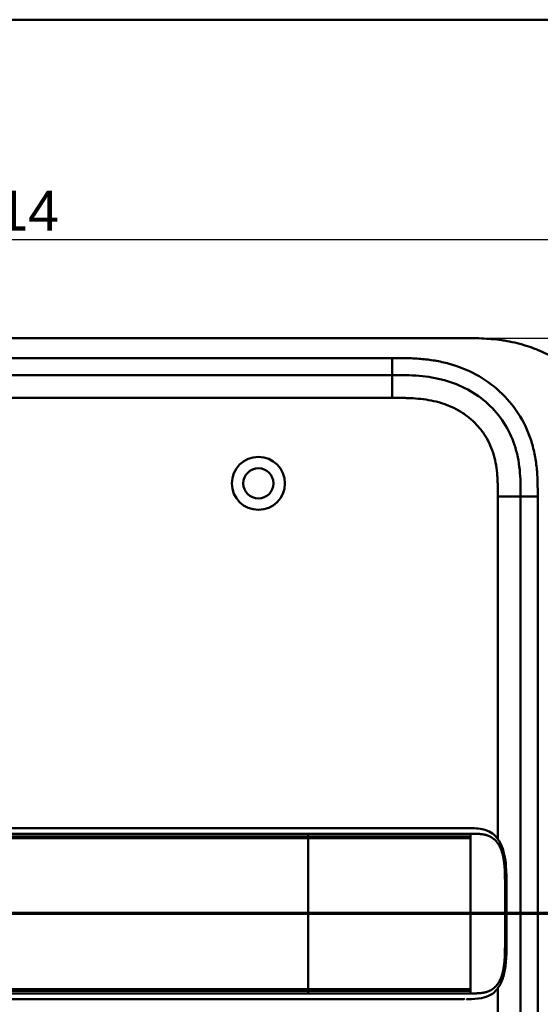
# Model space of a CAD drawing. Header units: millimetres. Extents: x 20 to 833, y 20 to 574.
# Tile 10 of 12: x 207 to 299, y 401 to 574. Entities that reach past the tile are written whole.
import ezdxf

# ---------------------------------------------------------------- set-up
doc = ezdxf.new("R2010")
doc.units = ezdxf.units.MM
doc.header["$LTSCALE"] = 2
for name, color, linetype, lineweight in [('Bemaßungen(DIN)', 7, 'Continuous', 25), ('Schnittansichtslinien(DIN)', 7, 'Continuous', 70), ('Sichtbare Kanten(DIN)', 7, 'Continuous', 50), ('Sichtbare tangentiale Kanten(DIN)', 7, 'Continuous', 50), ('Skizziergeometrie(DIN)', 7, 'Continuous', 50)]:
    doc.layers.add(name, color=color, linetype=linetype, lineweight=lineweight)
doc.styles.add('STANDARD-DIN~0', font='arial.ttf')
doc.dimstyles.new('CAD-LAN', dxfattribs={"dimscale": 2, "dimtxt": 3.5, "dimasz": 2.5, "dimexe": 3.175, "dimexo": 0, "dimgap": 0.8, "dimtad": 1, "dimrnd": 1e-08, "dimtxsty": 'STANDARD-DIN~0', "dimcen": 0.09, "dimdle": 10, "dimclrd": 250, "dimclre": 250, "dimclrt": 250, "dimadec": 0, "dimazin": 2, "dimtfac": 1, "dimtmove": 0, "dimatfit": 3, "dimfxl": 1, "dimtolj": 1, "dimtzin": 0, "dimlwd": 25, "dimlwe": 25, "dimarcsym": 0})

# ---------------------------------------------------------------- blocks, each defined once
blk = doc.blocks.new('Ränder Standardrahmen')
at = {"layer": 'Skizziergeometrie(DIN)', "flags": 128}
blk.add_lwpolyline([(10, 10), (10, 287), (410, 287), (410, 10), (10, 10)], dxfattribs=at)
blk = doc.blocks.new('*D21')
at = {"layer": 'Bemaßungen(DIN)', "color": 250, "linetype": 'Continuous', "lineweight": 25, "true_color": 0x3f3f3f, "transparency": 16777216}
for p, q in [((285.69, 518.12), (360.04, 518.12)), ((353.69, 513.12), (353.69, 278.12)), ((285.69, 273.12), (360.04, 273.12))]:
    blk.add_line(p, q, dxfattribs=at)
at = {"layer": 'Bemaßungen(DIN)', "color": 250, "linetype": 'Continuous', "true_color": 0x3f3f3f, "transparency": 16777216}
for points in [[(352.86, 513.12), (354.52, 513.12), (353.69, 518.12)], [(352.86, 278.12), (354.52, 278.12), (353.69, 273.12)]]:
    blk.add_solid(points, dxfattribs=at)
at = {"layer": 'Defpoints', "color": 0, "linetype": 'Continuous', "transparency": 16777216}
for p in [(285.69, 518.12), (285.69, 273.12), (353.69, 273.12)]:
    blk.add_point(p, dxfattribs=at)
at = {"layer": 'Bemaßungen(DIN)', "color": 250, "linetype": 'Continuous', "lineweight": 25, "true_color": 0x3f3f3f, "transparency": 16777216, "insert": (344.94, 387.8), "char_height": 7, "attachment_point": 1, "rotation": 90, "style": 'STANDARD-DIN~0'}
blk.add_mtext('\\A1;245', dxfattribs=at)
blk = doc.blocks.new('*D22')
at = {"layer": 'Bemaßungen(DIN)', "color": 250, "linetype": 'Continuous', "lineweight": 25, "true_color": 0x3f3f3f, "transparency": 16777216}
for p, q in [((98.73, 491.34), (98.73, 541.69)), ((312.73, 491.34), (312.73, 541.69)), ((307.73, 535.34), (103.73, 535.34))]:
    blk.add_line(p, q, dxfattribs=at)
at = {"layer": 'Bemaßungen(DIN)', "color": 250, "linetype": 'Continuous', "true_color": 0x3f3f3f, "transparency": 16777216}
for points in [[(103.73, 536.17), (103.73, 534.51), (98.73, 535.34)], [(307.73, 536.17), (307.73, 534.51), (312.73, 535.34)]]:
    blk.add_solid(points, dxfattribs=at)
at = {"layer": 'Defpoints', "color": 0, "linetype": 'Continuous', "transparency": 16777216}
for p in [(98.73, 535.34), (98.73, 491.34), (312.73, 491.34)]:
    blk.add_point(p, dxfattribs=at)
at = {"layer": 'Bemaßungen(DIN)', "color": 250, "linetype": 'Continuous', "lineweight": 25, "true_color": 0x3f3f3f, "transparency": 16777216, "insert": (197.95, 543.97), "char_height": 7, "attachment_point": 1, "style": 'STANDARD-DIN~0'}
blk.add_mtext('\\A1;214', dxfattribs=at)
blk = doc.blocks.new('2DTransSchnitt0')
at = {"layer": 'Schnittansichtslinien(DIN)', "linetype": 'Continuous'}
blk.add_line((167.738, 208.56), (34.74, 208.56), dxfattribs=at)

msp = doc.modelspace()

# ---------------------------------------------------------------- linework, layer by layer
at = {"layer": 'Sichtbare Kanten(DIN)'}
for p, q in [((285.691, 518.123), (126.768, 518.123)), ((272.691, 511.623), (127.768, 511.623)), ((295.23, 300.907), (295.23, 490.338)), ((257.944, 432.119), (131.093, 432.119)), ((131.093, 402.119), (257.944, 402.119)), ((285.354, 402.119), (285.354, 402.119))]:
    msp.add_line(p, q, dxfattribs=at)
for radius in [4.65, 2.65]:
    msp.add_circle((249.23, 492.623), radius, dxfattribs=at)
for points, degree, knots in [([(312.73, 491.338), (312.73, 491.893), (312.729, 493.009), (312.696, 494.424), (312.619, 495.85), (312.516, 496.998), (312.32, 498.438), (312.106, 499.59), (311.757, 501.023), (311.411, 502.162), (310.891, 503.567), (310.404, 504.673), (309.705, 506.023), (309.076, 507.074), (308.204, 508.344), (307.441, 509.321), (306.408, 510.485), (305.523, 511.368), (304.349, 512.405), (303.359, 513.177), (302.067, 514.066), (300.993, 514.715), (299.608, 515.443), (298.47, 515.959), (297.019, 516.52), (295.839, 516.901), (294.35, 517.296), (293.149, 517.548), (291.645, 517.79), (290.442, 517.929), (288.944, 518.043), (287.455, 518.107), (286.276, 518.12), (285.691, 518.123)], 3, [0.02325842, 0.02325842, 0.02325842, 0.02325842, 0.06395557, 0.10465272, 0.12500129, 0.16569844, 0.18604701, 0.22674416, 0.24709273, 0.28778988, 0.30813845, 0.3488356, 0.36918417, 0.40988132, 0.43022989, 0.47092704, 0.49127561, 0.53197276, 0.55232133, 0.59301848, 0.61336705, 0.6540642, 0.67441277, 0.71510992, 0.73545849, 0.77615564, 0.79650421, 0.83720136, 0.85754993, 0.89824708, 0.91859565, 0.9592928, 0.99998994, 0.99998994, 0.99998994, 0.99998994]), ([(295.23, 490.338), (295.23, 491.138), (295.228, 492.722), (295.097, 495.028), (294.768, 497.246), (294.02, 500.074), (292.461, 503.353), (289.631, 506.695), (286.047, 509.238), (282.613, 510.6), (279.695, 511.238), (277.43, 511.514), (275.093, 511.621), (273.497, 511.623), (272.691, 511.623)], 3, [0, 0, 0, 0, 0.2435013, 0.4870027, 0.730504, 0.9740054, 1.4610081, 1.9480107, 2.4350134, 2.9220161, 3.1655175, 3.4090188, 3.6525201, 3.8960223, 3.8960223, 3.8960223, 3.8960223]), ([(257.948, 432.119), (261.882, 432.119), (265.823, 432.119), (271.984, 432.119), (274.223, 432.119), (277.903, 432.119), (279.385, 432.119), (281.568, 432.119), (282.337, 432.119), (283.289, 432.119), (283.521, 432.119), (283.82, 432.119), (283.894, 432.119), (283.992, 432.119), (284.016, 432.119), (284.048, 432.119), (284.056, 432.119), (284.066, 432.119), (284.069, 432.119), (284.072, 432.119), (284.073, 432.119), (284.074, 432.119), (284.075, 432.119), (284.075, 432.119), (284.075, 432.119), (284.075, 432.119), (284.075, 432.119), (284.075, 432.119)], 3, [0, 0, 0, 0, 1.1803051, 1.1803051, 1.8522102, 1.8522102, 2.3111703, 2.3111703, 2.5747937, 2.5747937, 2.6623324, 2.6623324, 2.6914953, 2.6914953, 2.7012157, 2.7012157, 2.7044558, 2.7044558, 2.705536, 2.705536, 2.7058961, 2.7058961, 2.7060162, 2.7060162, 2.7060562, 2.7060562, 2.7060873, 2.7060873, 2.7060873, 2.7060873]), ([(285.719, 432.119), (285.719, 432.119), (285.598, 432.119), (285.355, 432.119), (285.034, 432.119), (284.707, 432.119), (284.37, 432.119), (284.157, 432.119), (284.075, 432.119)], 5, [25.64076517, 25.64076517, 25.64076517, 25.64076517, 25.64076517, 25.64076517, 25.64100059, 25.73520442, 25.82940824, 25.88784541, 25.88784541, 25.88784541, 25.88784541, 25.88784541, 25.88784541]), ([(285.737, 432.119), (285.737, 432.119), (285.737, 432.119), (285.737, 432.119), (285.737, 432.119), (285.738, 432.119), (285.738, 432.119), (285.738, 432.119), (285.738, 432.119), (285.739, 432.119), (285.739, 432.119), (285.74, 432.119), (285.741, 432.119), (285.743, 432.119), (285.745, 432.119), (285.751, 432.119), (285.755, 432.119), (285.771, 432.119), (285.783, 432.119), (285.829, 432.119), (285.863, 432.119), (286, 432.119), (286.103, 432.119), (286.515, 432.117), (286.822, 432.112), (288.039, 432.052), (288.93, 431.91), (290.125, 431.309), (290.513, 431.026), (291.293, 430.206), (291.665, 429.602), (292.176, 428.322), (292.349, 427.662), (292.591, 426.27), (292.659, 425.526), (292.746, 423.746), (292.739, 422.699), (292.738, 419.004), (292.738, 416.352), (292.738, 411.766), (292.804, 409.786), (292.46, 407.084), (292.287, 406.274), (291.795, 404.913), (291.482, 404.331), (290.774, 403.444), (290.383, 403.108), (289.472, 402.569), (288.933, 402.388), (287.628, 402.138), (286.833, 402.122), (285.985, 402.12), (285.936, 402.119), (285.863, 402.119), (285.839, 402.119), (285.802, 402.119), (285.79, 402.119), (285.771, 402.119), (285.765, 402.119), (285.755, 402.119), (285.752, 402.119), (285.747, 402.119), (285.745, 402.119), (285.742, 402.119), (285.741, 402.119), (285.74, 402.119), (285.739, 402.119), (285.738, 402.119), (285.738, 402.119), (285.738, 402.119), (285.737, 402.119), (285.737, 402.119), (285.737, 402.119), (285.737, 402.119), (285.737, 402.119), (285.737, 402.119)], 3, [0, 0, 0, 0, 0.0000252, 0.0000252, 0.0000657, 0.0000657, 0.0001082, 0.0001082, 0.0001738, 0.0001738, 0.0002867, 0.0002867, 0.0005136, 0.0005136, 0.0010499, 0.0010499, 0.0026039, 0.0026039, 0.0072616, 0.0072616, 0.0212292, 0.0212292, 0.0631285, 0.0631285, 0.1888417, 0.1888417, 0.5689951, 0.5689951, 0.7719774, 0.7719774, 1.0315425, 1.0315425, 1.2481307, 1.2481307, 1.4719729, 1.4719729, 1.7848025, 1.7848025, 2.5805266, 2.5805266, 3.160554, 3.160554, 3.4157877, 3.4157877, 3.6519695, 3.6519695, 3.8657989, 3.8657989, 4.1108827, 4.1108827, 4.4368692, 4.4368692, 4.4566519, 4.4566519, 4.4665438, 4.4665438, 4.471493, 4.471493, 4.4739733, 4.4739733, 4.4752207, 4.4752207, 4.4758524, 4.4758524, 4.4761765, 4.4761765, 4.4763467, 4.4763467, 4.476439, 4.476439, 4.4764904, 4.4764904, 4.4765188, 4.4765188, 4.4765488, 4.4765488, 4.4765488, 4.4765488]), ([(284.572, 402.119), (284.186, 402.119), (283.819, 402.119), (283.015, 402.119), (282.596, 402.119), (281.331, 402.119), (280.442, 402.119), (277.569, 402.119), (275.489, 402.119), (270.342, 402.119), (267.233, 402.119), (262.071, 402.119), (260.008, 402.119), (257.944, 402.119)], 3, [0, 0, 0, 0, 0.1534173, 0.1534173, 0.3047718, 0.3047718, 0.5966116, 0.5966116, 1.2249955, 1.2249955, 2.1545342, 2.1545342, 2.7736042, 2.7736042, 2.7736042, 2.7736042]), ([(285.354, 402.119), (285.354, 402.119), (285.354, 402.119), (285.354, 402.119), (285.354, 402.119), (285.354, 402.119), (285.354, 402.119), (285.353, 402.119), (285.353, 402.119), (285.351, 402.119), (285.35, 402.119), (285.344, 402.119), (285.34, 402.119), (285.321, 402.119), (285.307, 402.119), (285.249, 402.119), (285.205, 402.119), (285.025, 402.119), (284.885, 402.119), (284.689, 402.119), (284.636, 402.119), (284.578, 402.119), (284.577, 402.119), (284.575, 402.119), (284.574, 402.119), (284.573, 402.119), (284.572, 402.119), (284.572, 402.119), (284.572, 402.119), (284.572, 402.119), (284.572, 402.119), (284.572, 402.119)], 3, [0.00004605, 0.00004605, 0.00004605, 0.00004605, 0.00007374, 0.00007374, 0.00011546, 0.00011546, 0.00021806, 0.00021806, 0.00046152, 0.00046152, 0.00119141, 0.00119141, 0.00337949, 0.00337949, 0.00994164, 0.00994164, 0.02962738, 0.02962738, 0.08869945, 0.08869945, 0.11084283, 0.11084283, 0.1113618, 0.1113618, 0.11175126, 0.11175126, 0.11179812, 0.11179812, 0.11181175, 0.11181175, 0.11182181, 0.11182181, 0.11182181, 0.11182181])]:
    msp.add_open_spline(points, degree=degree, knots=knots, dxfattribs=at)
for points in [[(285.737, 432.119), (285.731, 432.119), (285.725, 432.119), (285.719, 432.119)], [(285.719, 402.119), (285.725, 402.119), (285.731, 402.119), (285.737, 402.119)]]:
    msp.add_open_spline(points, degree=3, dxfattribs=at)
at = {"layer": 'Sichtbare tangentiale Kanten(DIN)'}
for p, q in [((127.768, 514.623), (272.691, 514.623)), ((272.691, 511.623), (272.691, 514.623)), ((272.692, 507.623), (272.692, 511.623)), ((272.692, 507.623), (127.768, 507.623)), ((291.23, 430.217), (291.23, 490.338)), ((291.23, 490.338), (295.23, 490.338)), ((298.23, 490.338), (295.23, 490.338)), ((298.23, 490.338), (298.23, 300.907)), ((257.944, 430.672), (257.944, 431.129)), ((257.944, 430.376), (257.944, 403.863)), ((286.456, 431.129), (286.456, 430.67)), ((286.456, 430.37), (286.456, 430.67)), ((286.456, 403.869), (286.456, 430.37)), ((257.944, 403.109), (257.944, 403.567)), ((286.456, 403.569), (286.456, 403.869)), ((286.456, 403.569), (286.456, 403.109)), ((291.23, 300.907), (291.23, 404.021))]:
    msp.add_line(p, q, dxfattribs=at)
for points, degree, knots in [([(272.691, 514.623), (273.497, 514.623), (275.144, 514.622), (277.667, 514.508), (280.19, 514.201), (283.506, 513.479), (287.485, 511.904), (291.676, 508.933), (295.009, 505.001), (296.847, 501.132), (297.714, 497.842), (298.088, 495.319), (298.229, 492.785), (298.23, 491.138), (298.23, 490.338)], 3, [0, 0, 0, 0, 0.2435028, 0.4870041, 0.7305055, 0.9740068, 1.4610095, 1.9480122, 2.4350149, 2.9220176, 3.1655189, 3.4090202, 3.6525216, 3.8960229, 3.8960229, 3.8960229, 3.8960229]), ([(291.23, 490.338), (291.23, 490.574), (291.23, 490.809), (291.229, 491.044), (291.229, 491.188), (291.228, 491.332), (291.227, 491.476), (291.226, 491.547), (291.226, 491.619), (291.225, 491.691), (291.224, 491.835), (291.222, 491.979), (291.219, 492.122), (291.218, 492.199), (291.216, 492.275), (291.215, 492.351), (291.213, 492.427), (291.211, 492.503), (291.209, 492.579), (291.204, 492.732), (291.199, 492.884), (291.193, 493.042), (291.18, 493.35), (291.164, 493.644), (291.142, 493.949), (291.142, 493.957), (291.141, 493.964), (291.14, 493.972), (291.095, 494.588), (291.029, 495.177), (290.932, 495.766), (290.931, 495.775), (290.93, 495.784), (290.928, 495.793), (290.83, 496.387), (290.701, 496.974), (290.535, 497.552), (290.534, 497.556), (290.533, 497.56), (290.532, 497.565), (290.362, 498.153), (290.152, 498.736), (289.906, 499.295), (289.656, 499.86), (289.363, 500.414), (289.034, 500.938), (288.703, 501.466), (288.33, 501.974), (287.925, 502.449), (287.52, 502.925), (287.076, 503.376), (286.607, 503.79), (286.139, 504.202), (285.64, 504.584), (285.119, 504.929), (284.599, 505.273), (284.055, 505.584), (283.495, 505.856), (282.936, 506.129), (282.356, 506.367), (281.769, 506.569), (281.766, 506.57), (281.762, 506.571), (281.759, 506.572), (281.179, 506.77), (280.583, 506.936), (279.984, 507.071), (279.978, 507.072), (279.973, 507.073), (279.968, 507.074), (279.378, 507.206), (278.786, 507.307), (278.186, 507.384), (278.176, 507.385), (278.167, 507.386), (278.158, 507.387), (277.565, 507.463), (276.977, 507.515), (276.36, 507.551), (276.352, 507.552), (276.345, 507.552), (276.337, 507.552), (276.032, 507.57), (275.738, 507.583), (275.436, 507.593), (275.126, 507.603), (274.818, 507.61), (274.51, 507.614), (273.902, 507.623), (273.296, 507.623), (272.692, 507.623)], 3, [0, 0, 0, 0, 0.0706021, 0.0706021, 0.0706021, 0.1137345, 0.1137345, 0.1137345, 0.1353008, 0.1353008, 0.1353008, 0.1784332, 0.1784332, 0.1784332, 0.2012935, 0.2012935, 0.2012935, 0.2241537, 0.2241537, 0.2241537, 0.2698741, 0.2698741, 0.2698741, 0.3591194, 0.3591194, 0.3591194, 0.3613149, 0.3613149, 0.3613149, 0.5416681, 0.5416681, 0.5416681, 0.544386, 0.544386, 0.544386, 0.7261845, 0.7261845, 0.7261845, 0.7275109, 0.7275109, 0.7275109, 0.9125996, 0.9125996, 0.9125996, 1.0994646, 1.0994646, 1.0994646, 1.2874424, 1.2874424, 1.2874424, 1.4758528, 1.4758528, 1.4758528, 1.6636517, 1.6636517, 1.6636517, 1.8511233, 1.8511233, 1.8511233, 2.0385317, 2.0385317, 2.0385317, 2.0396163, 2.0396163, 2.0396163, 2.2247423, 2.2247423, 2.2247423, 2.2263922, 2.2263922, 2.2263922, 2.408543, 2.408543, 2.408543, 2.4113526, 2.4113526, 2.4113526, 2.5914161, 2.5914161, 2.5914161, 2.5935787, 2.5935787, 2.5935787, 2.6828378, 2.6828378, 2.6828378, 2.7746209, 2.7746209, 2.7746209, 2.9561272, 2.9561272, 2.9561272, 2.9561272]), ([(131.084, 430.375), (131.092, 430.375), (134.237, 430.376), (140.573, 430.375), (150.127, 430.376), (162.806, 430.375), (178.656, 430.376), (194.523, 430.376), (210.376, 430.376), (224.643, 430.376), (237.332, 430.376), (246.846, 430.376), (253.187, 430.376), (256.358, 430.376), (257.944, 430.376)], 5, [20.6435054, 20.6435054, 20.6435054, 20.6435054, 20.6435054, 20.6435054, 20.6473042, 22.2329473, 23.8185904, 25.4042335, 26.9898766, 28.5755197, 30.1611628, 31.7468058, 32.5396274, 33.3326459, 33.3326459, 33.3326459, 33.3326459, 33.3326459, 33.3326459]), ([(131.093, 431.13), (136.387, 431.129), (141.662, 431.129), (146.947, 431.129), (166.296, 431.129), (185.644, 431.129), (205.01, 431.129), (218.014, 431.129), (230.98, 431.129), (243.99, 431.129), (248.639, 431.129), (253.299, 431.129), (257.944, 431.129)], 3, [0, 0, 0, 0, 1.5856418, 1.5856418, 1.5856418, 7.3915416, 7.3915416, 7.3915416, 11.2904322, 11.2904322, 11.2904322, 12.683632, 12.683632, 12.683632, 12.683632]), ([(257.943, 430.672), (257.943, 430.672), (256.357, 430.672), (253.186, 430.672), (246.846, 430.672), (237.332, 430.672), (224.642, 430.672), (210.376, 430.672), (194.522, 430.672), (178.656, 430.672), (162.8, 430.672), (150.124, 430.673), (140.57, 430.672), (134.237, 430.673), (131.093, 430.672)], 5, [0, 0, 0, 0, 0, 0, 0.0001149, 0.7929364, 1.585758, 3.1714011, 4.7570442, 6.3426873, 7.9283304, 9.5139735, 11.0996166, 12.6881676, 12.6881676, 12.6881676, 12.6881676, 12.6881676, 12.6881676]), ([(257.944, 431.129), (257.949, 431.129), (257.954, 431.129), (257.959, 431.129), (258.587, 431.129), (259.215, 431.129), (259.842, 431.129), (260.47, 431.129), (261.097, 431.129), (261.723, 431.129), (262.35, 431.129), (262.976, 431.129), (263.602, 431.129), (264.227, 431.129), (264.853, 431.129), (265.478, 431.129), (266.104, 431.129), (266.73, 431.129), (267.355, 431.129), (267.981, 431.129), (268.608, 431.129), (269.234, 431.129), (269.861, 431.129), (270.488, 431.129), (271.117, 431.129), (271.745, 431.129), (272.374, 431.129), (273.003, 431.129), (273.633, 431.129), (274.262, 431.129), (274.889, 431.129), (275.517, 431.129), (276.141, 431.129), (276.761, 431.129), (277.38, 431.13), (277.995, 431.13), (278.601, 431.13), (279.208, 431.13), (279.807, 431.129), (280.395, 431.129), (280.982, 431.129), (281.558, 431.129), (282.113, 431.129), (282.668, 431.129), (283.203, 431.129), (283.712, 431.129), (284.221, 431.129), (284.703, 431.129), (285.158, 431.129), (285.386, 431.129), (285.607, 431.129), (285.822, 431.129), (286.038, 431.129), (286.249, 431.129), (286.456, 431.129)], 3, [0, 0, 0, 0, 0.0015017, 0.0015017, 0.0015017, 0.1899093, 0.1899093, 0.1899093, 0.378317, 0.378317, 0.378317, 0.5667246, 0.5667246, 0.5667246, 0.7551323, 0.7551323, 0.7551323, 0.9435399, 0.9435399, 0.9435399, 1.1319476, 1.1319476, 1.1319476, 1.3203553, 1.3203553, 1.3203553, 1.5087629, 1.5087629, 1.5087629, 1.6971706, 1.6971706, 1.6971706, 1.8855782, 1.8855782, 1.8855782, 2.0739859, 2.0739859, 2.0739859, 2.2623935, 2.2623935, 2.2623935, 2.4508012, 2.4508012, 2.4508012, 2.6392088, 2.6392088, 2.6392088, 2.8276165, 2.8276165, 2.8276165, 2.9218203, 2.9218203, 2.9218203, 3.0164288, 3.0164288, 3.0164288, 3.0164288]), ([(286.456, 430.67), (286.342, 430.67), (286.234, 430.67), (286.122, 430.67), (285.099, 430.67), (283.921, 430.67), (282.618, 430.67), (281.791, 430.67), (280.918, 430.67), (280.021, 430.67), (279.444, 430.67), (278.856, 430.67), (278.261, 430.67), (277.666, 430.67), (277.065, 430.671), (276.46, 430.671), (275.856, 430.671), (275.247, 430.671), (274.636, 430.671), (274.026, 430.671), (273.413, 430.671), (272.798, 430.671), (268.497, 430.672), (264.139, 430.672), (259.801, 430.672), (259.182, 430.672), (258.563, 430.672), (257.944, 430.672)], 3, [0, 0, 0, 0, 0.0498317, 0.0498317, 0.0498317, 0.5045898, 0.5045898, 0.5045898, 0.7934328, 0.7934328, 0.7934328, 0.979333, 0.979333, 0.979333, 1.1652333, 1.1652333, 1.1652333, 1.3511335, 1.3511335, 1.3511335, 1.5370338, 1.5370338, 1.5370338, 2.8383356, 2.8383356, 2.8383356, 3.024121, 3.024121, 3.024121, 3.024121]), ([(257.944, 430.376), (258.315, 430.376), (259.059, 430.376), (260.174, 430.376), (261.661, 430.376), (263.52, 430.375), (265.38, 430.375), (267.239, 430.375), (269.096, 430.375), (270.949, 430.374), (272.796, 430.373), (274.635, 430.372), (276.46, 430.372), (278.626, 430.371), (281.086, 430.37), (283.157, 430.37), (284.725, 430.37), (285.83, 430.37), (286.388, 430.37), (286.456, 430.37)], 5, [33.3326459, 33.3326459, 33.3326459, 33.3326459, 33.3326459, 33.3326459, 33.5183492, 33.7042495, 33.8901497, 34.07605, 34.2619502, 34.4478505, 34.6337508, 34.819651, 35.0055513, 35.1914515, 35.3773518, 35.5632521, 35.9350526, 36.3068531, 36.3566848, 36.3566848, 36.3566848, 36.3566848, 36.3566848, 36.3566848]), ([(286.456, 431.129), (286.528, 431.129), (286.671, 431.129), (286.955, 431.129), (287.375, 431.126), (287.919, 431.107), (288.512, 431.053), (289.144, 430.93), (289.739, 430.726), (290.292, 430.424), (290.794, 430.011), (291.242, 429.479), (291.704, 428.687), (292.114, 427.559), (292.357, 426.25), (292.465, 424.865), (292.492, 423.498), (292.492, 422.393), (292.492, 421.46), (292.492, 420.5), (292.492, 419.495), (292.492, 418.374), (292.492, 417.12), (292.492, 415.865), (292.492, 414.744), (292.492, 413.74), (292.492, 412.779), (292.492, 411.846), (292.492, 410.741), (292.465, 409.373), (292.357, 407.988), (292.114, 406.68), (291.704, 405.552), (291.242, 404.759), (290.794, 404.227), (290.291, 403.815), (289.738, 403.512), (289.143, 403.309), (288.512, 403.186), (287.918, 403.132), (287.374, 403.113), (286.955, 403.11), (286.671, 403.109), (286.528, 403.109), (286.456, 403.109)], 5, [0, 0, 0, 0, 0, 0, 0.0545062, 0.1094177, 0.2192406, 0.3290635, 0.4388864, 0.5487092, 0.6585321, 0.768355, 0.8781779, 0.9880008, 1.0978237, 1.3174695, 1.5371153, 1.6469382, 1.7567611, 1.8192574, 1.8817537, 2.0067464, 2.131739, 2.2567317, 2.3817243, 2.506717, 2.6317096, 2.6942059, 2.7567023, 2.8665381, 2.9763739, 3.1960455, 3.4157171, 3.5255529, 3.6353887, 3.7452245, 3.8550603, 3.9648961, 4.0747319, 4.1845678, 4.2944036, 4.4042394, 4.4591573, 4.5135093, 4.5135093, 4.5135093, 4.5135093, 4.5135093, 4.5135093]), ([(131.085, 403.567), (131.092, 403.567), (134.238, 403.566), (140.573, 403.567), (150.128, 403.566), (162.805, 403.567), (178.656, 403.567), (194.523, 403.567), (210.376, 403.567), (224.642, 403.567), (237.333, 403.567), (246.847, 403.567), (253.187, 403.567), (256.358, 403.567), (257.944, 403.567)], 5, [20.6437384, 20.6437384, 20.6437384, 20.6437384, 20.6437384, 20.6437384, 20.6474288, 22.2330696, 23.8187104, 25.4043512, 26.989992, 28.5756328, 30.1612736, 31.7469144, 32.5397348, 33.3329244, 33.3329244, 33.3329244, 33.3329244, 33.3329244, 33.3329244]), ([(257.944, 403.863), (255.301, 403.863), (252.658, 403.863), (247.373, 403.863), (244.731, 403.863), (236.803, 403.863), (231.516, 403.863), (220.944, 403.863), (215.66, 403.863), (205.091, 403.863), (199.806, 403.863), (189.233, 403.863), (183.946, 403.863), (173.374, 403.863), (168.091, 403.863), (157.525, 403.863), (152.239, 403.863), (141.646, 403.863), (136.332, 403.862), (131.093, 403.864)], 3, [3.0147053, 3.0147053, 3.0147053, 3.0147053, 3.8078678, 3.8078678, 4.6006882, 4.6006882, 6.186329, 6.186329, 7.7719698, 7.7719698, 9.3576106, 9.3576106, 10.9432514, 10.9432514, 12.5288922, 12.5288922, 14.114533, 14.114533, 15.703149, 15.703149, 15.703149, 15.703149]), ([(257.944, 403.109), (247.989, 403.109), (238.004, 403.109), (228.058, 403.109), (207.628, 403.109), (187.154, 403.109), (166.716, 403.109), (160.132, 403.109), (153.542, 403.109), (146.945, 403.109), (141.639, 403.109), (136.324, 403.109), (131.093, 403.109)], 3, [23.2299829, 23.2299829, 23.2299829, 23.2299829, 26.2168354, 26.2168354, 26.2168354, 32.3515912, 32.3515912, 32.3515912, 34.3279835, 34.3279835, 34.3279835, 35.9173864, 35.9173864, 35.9173864, 35.9173864]), ([(286.456, 403.869), (285.628, 403.869), (284.7, 403.869), (283.673, 403.869), (283.159, 403.869), (282.623, 403.869), (282.069, 403.869), (281.516, 403.869), (280.945, 403.869), (280.363, 403.869), (279.78, 403.869), (279.186, 403.868), (278.584, 403.868), (277.982, 403.868), (277.373, 403.868), (276.759, 403.867), (276.145, 403.867), (275.527, 403.867), (274.907, 403.867), (274.286, 403.866), (273.663, 403.866), (273.038, 403.866), (272.414, 403.866), (271.787, 403.865), (271.16, 403.865), (270.533, 403.865), (269.905, 403.865), (269.276, 403.865), (268.647, 403.864), (268.018, 403.864), (267.389, 403.864), (266.759, 403.864), (266.129, 403.864), (265.499, 403.864), (264.869, 403.864), (264.239, 403.864), (263.61, 403.864), (262.98, 403.863), (262.35, 403.863), (261.72, 403.863), (261.09, 403.863), (260.46, 403.863), (259.83, 403.863), (259.201, 403.863), (258.573, 403.863), (257.944, 403.863)], 3, [-0.0090822, -0.0090822, -0.0090822, -0.0090822, 0.368934, 0.368934, 0.368934, 0.5579421, 0.5579421, 0.5579421, 0.7469502, 0.7469502, 0.7469502, 0.9359583, 0.9359583, 0.9359583, 1.1249664, 1.1249664, 1.1249664, 1.3139745, 1.3139745, 1.3139745, 1.5029826, 1.5029826, 1.5029826, 1.6919907, 1.6919907, 1.6919907, 1.8809988, 1.8809988, 1.8809988, 2.0700069, 2.0700069, 2.0700069, 2.259015, 2.259015, 2.259015, 2.4480231, 2.4480231, 2.4480231, 2.6370312, 2.6370312, 2.6370312, 2.8260393, 2.8260393, 2.8260393, 3.0147053, 3.0147053, 3.0147053, 3.0147053]), ([(257.944, 403.567), (258.321, 403.567), (259.076, 403.567), (260.209, 403.567), (261.72, 403.567), (263.61, 403.567), (265.5, 403.567), (267.391, 403.567), (269.28, 403.567), (271.165, 403.567), (273.045, 403.568), (274.915, 403.568), (276.771, 403.568), (278.601, 403.569), (280.386, 403.569), (282.441, 403.569), (284.026, 403.569), (285.174, 403.569), (285.959, 403.569), (286.456, 403.569)], 5, [0, 0, 0, 0, 0, 0, 0.188639, 0.3776471, 0.5666552, 0.7556633, 0.9446714, 1.1336795, 1.3226876, 1.5116957, 1.7007038, 1.8897119, 2.07872, 2.2677281, 2.4567361, 2.6457442, 3.0237604, 3.0237604, 3.0237604, 3.0237604, 3.0237604, 3.0237604]), ([(286.456, 403.109), (286.249, 403.109), (286.038, 403.109), (285.821, 403.109), (285.606, 403.109), (285.385, 403.109), (285.157, 403.109), (284.702, 403.109), (284.22, 403.109), (283.711, 403.109), (283.202, 403.109), (282.667, 403.109), (282.112, 403.109), (281.556, 403.109), (280.981, 403.109), (280.394, 403.109), (279.806, 403.109), (279.207, 403.109), (278.6, 403.109), (277.994, 403.109), (277.379, 403.109), (276.76, 403.109), (276.141, 403.109), (275.516, 403.109), (274.889, 403.109), (274.262, 403.109), (273.632, 403.109), (273.003, 403.109), (272.374, 403.109), (271.744, 403.109), (271.116, 403.109), (270.488, 403.109), (269.86, 403.109), (269.234, 403.109), (268.607, 403.109), (267.981, 403.109), (267.355, 403.109), (266.729, 403.109), (266.103, 403.109), (265.477, 403.109), (264.852, 403.109), (264.226, 403.109), (263.6, 403.109), (262.975, 403.109), (262.349, 403.109), (261.722, 403.109), (261.096, 403.109), (260.469, 403.109), (259.842, 403.109), (259.21, 403.109), (258.577, 403.109), (257.944, 403.109)], 3, [0.0000008, 0.0000008, 0.0000008, 0.0000008, 0.0947641, 0.0947641, 0.0947641, 0.1889624, 0.1889624, 0.1889624, 0.3773589, 0.3773589, 0.3773589, 0.5657555, 0.5657555, 0.5657555, 0.754152, 0.754152, 0.754152, 0.9425486, 0.9425486, 0.9425486, 1.1309451, 1.1309451, 1.1309451, 1.3193417, 1.3193417, 1.3193417, 1.5077382, 1.5077382, 1.5077382, 1.6961348, 1.6961348, 1.6961348, 1.8845313, 1.8845313, 1.8845313, 2.0729279, 2.0729279, 2.0729279, 2.2613244, 2.2613244, 2.2613244, 2.449721, 2.449721, 2.449721, 2.6381175, 2.6381175, 2.6381175, 2.8265141, 2.8265141, 2.8265141, 3.0164113, 3.0164113, 3.0164113, 3.0164113])]:
    msp.add_open_spline(points, degree=degree, knots=knots, dxfattribs=at)

# ---------------------------------------------------------------- block references
at = {"xscale": 2, "yscale": 2, "zscale": 2}
msp.add_blockref('Ränder Standardrahmen', (0, 0), dxfattribs=at)
at = {"layer": 'Schnittansichtslinien(DIN)', "xscale": 2, "yscale": 2, "zscale": 2}
msp.add_blockref('2DTransSchnitt0', (0, 0), dxfattribs=at)

# ---------------------------------------------------------------- dimensions: what is measured, and where the dimension line sits
at = {"layer": 'Bemaßungen(DIN)', "color": 250, "linetype": 'Continuous', "lineweight": 25, "true_color": 0x3f3f3f}
for base, p1, p2, angle, picture, middle in [((98.73, 535.338), (312.73, 491.338), (98.73, 491.338), 180, '*D22', (205.73, 535.338)), ((353.691, 273.123), (285.691, 518.123), (285.691, 273.123), 90, '*D21', (353.691, 395.623))]:
    dim = msp.add_linear_dim(base=base, p1=p1, p2=p2, angle=angle, dimstyle='CAD-LAN', override={"dimgap": 0.8, "dimdec": 2, "dimtol": 0, "dimlim": 0, "dimtp": 0, "dimtm": 0, "dimtdec": 2, "dimtofl": 0, "dimatfit": 1}, dxfattribs=at)
    dim.commit()
    dim.dimension.update_dxf_attribs({"geometry": picture, "text_midpoint": middle, "dimtype": 160})

doc.saveas('drawing.dxf')
